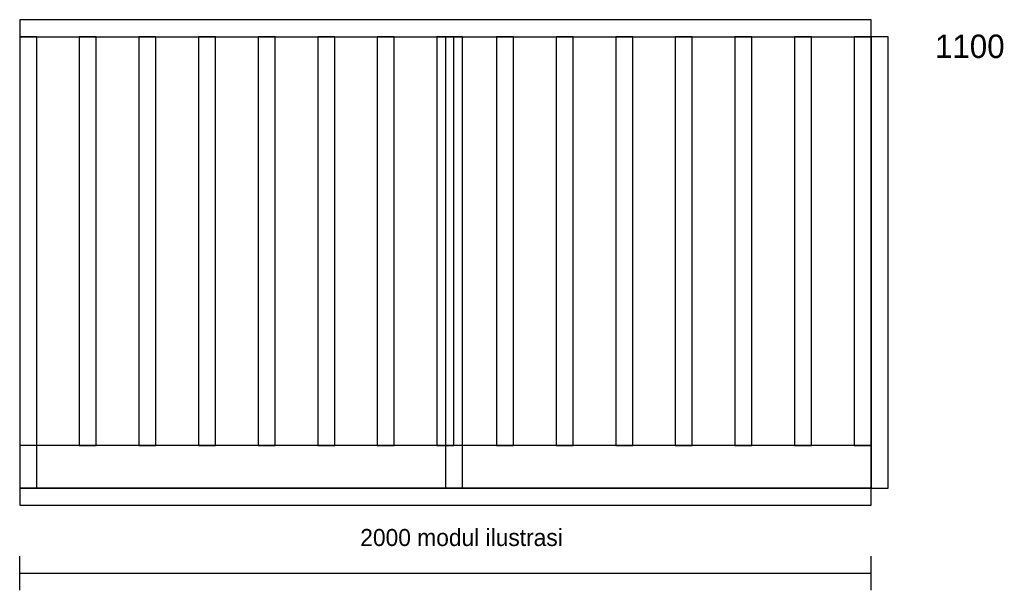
# Model space of a CAD drawing. Header units: millimetres. Extents: x 0 to 2313, y -200 to 1140.
import ezdxf

# ---------------------------------------------------------------- set-up
doc = ezdxf.new("R2010")
doc.units = ezdxf.units.MM
for name, color, linetype, true_color in [('balok', 7, 'Continuous', 0x31596b), ('dek', 7, 'Continuous', 0x657f45), ('detail', 7, 'Continuous', 0x303330), ('dim', 7, 'Continuous', 0x526e80), ('kolom', 7, 'Continuous', 0x1c292c)]:
    doc.layers.add(name, color=color, linetype=linetype, true_color=true_color)

msp = doc.modelspace()

# ---------------------------------------------------------------- linework, layer by layer
at = {"layer": 'balok'}
for p, q in [((2000, 40), (0, 40)), ((0, 40), (0, 0)), ((2000, 0), (2000, 40)), ((0, 0), (2000, 0))]:
    msp.add_line(p, q, dxfattribs=at)
at = {"layer": 'dek'}
for p, q in [((2000, 140), (0, 140)), ((0, 140), (0, 40)), ((2000, 40), (2000, 140)), ((0, 40), (2000, 40))]:
    msp.add_line(p, q, dxfattribs=at)
at = {"layer": 'detail'}
for p, q in [((2000, 1140), (0, 1140)), ((0, 1140), (0, 1100)), ((2000, 1100), (2000, 1140)), ((0, 1100), (2000, 1100)), ((180, 1100), (140, 1100)), ((140, 1100), (140, 140)), ((180, 140), (180, 1100)), ((320, 1100), (280, 1100)), ((280, 1100), (280, 140)), ((320, 140), (320, 1100)), ((460, 1100), (420, 1100)), ((420, 1100), (420, 140)), ((460, 140), (460, 1100)), ((600, 1100), (560, 1100)), ((560, 1100), (560, 140)), ((600, 140), (600, 1100)), ((740, 1100), (700, 1100)), ((700, 1100), (700, 140)), ((740, 140), (740, 1100)), ((880, 1100), (840, 1100)), ((840, 1100), (840, 140)), ((880, 140), (880, 1100)), ((1020, 1100), (980, 1100)), ((980, 1100), (980, 140)), ((1020, 140), (1020, 1100)), ((1160, 1100), (1120, 1100)), ((1120, 1100), (1120, 140)), ((1160, 140), (1160, 1100)), ((1300, 1100), (1260, 1100)), ((1260, 1100), (1260, 140)), ((1300, 140), (1300, 1100)), ((1440, 1100), (1400, 1100)), ((1400, 1100), (1400, 140)), ((1440, 140), (1440, 1100)), ((1580, 1100), (1540, 1100)), ((1540, 1100), (1540, 140)), ((1580, 140), (1580, 1100)), ((1720, 1100), (1680, 1100)), ((1680, 1100), (1680, 140)), ((1720, 140), (1720, 1100)), ((1860, 1100), (1820, 1100)), ((1820, 1100), (1820, 140)), ((1860, 140), (1860, 1100)), ((2000, 1100), (1960, 1100)), ((1960, 1100), (1960, 140)), ((2000, 140), (2000, 1100)), ((140, 140), (180, 140)), ((280, 140), (320, 140)), ((420, 140), (460, 140)), ((560, 140), (600, 140)), ((700, 140), (740, 140)), ((840, 140), (880, 140)), ((980, 140), (1020, 140)), ((1120, 140), (1160, 140)), ((1260, 140), (1300, 140)), ((1400, 140), (1440, 140)), ((1540, 140), (1580, 140)), ((1680, 140), (1720, 140)), ((1820, 140), (1860, 140)), ((1960, 140), (2000, 140))]:
    msp.add_line(p, q, dxfattribs=at)
at = {"layer": 'dim'}
for p, q in [((0, -200), (0, -120)), ((2000, -200), (2000, -120)), ((0, -160), (2000, -160))]:
    msp.add_line(p, q, dxfattribs=at)
at = {"layer": 'kolom'}
for p, q in [((40, 1100), (0, 1100)), ((0, 1100), (0, 40)), ((40, 40), (40, 1100)), ((1040, 1100), (1000, 1100)), ((1000, 1100), (1000, 40)), ((1040, 40), (1040, 1100)), ((2040, 1100), (2000, 1100)), ((2000, 1100), (2000, 40)), ((2040, 40), (2040, 1100)), ((0, 40), (40, 40)), ((1000, 40), (1040, 40)), ((2000, 40), (2040, 40))]:
    msp.add_line(p, q, dxfattribs=at)

# ---------------------------------------------------------------- texts
at = {"layer": 'dim'}
for s, height, p in [('1100', 55, (2150, 1050)), ('2000 modul ilustrasi', 40, (800, -96))]:
    msp.add_text(s, height=height, dxfattribs=at).set_placement(p)

doc.saveas('drawing.dxf')
